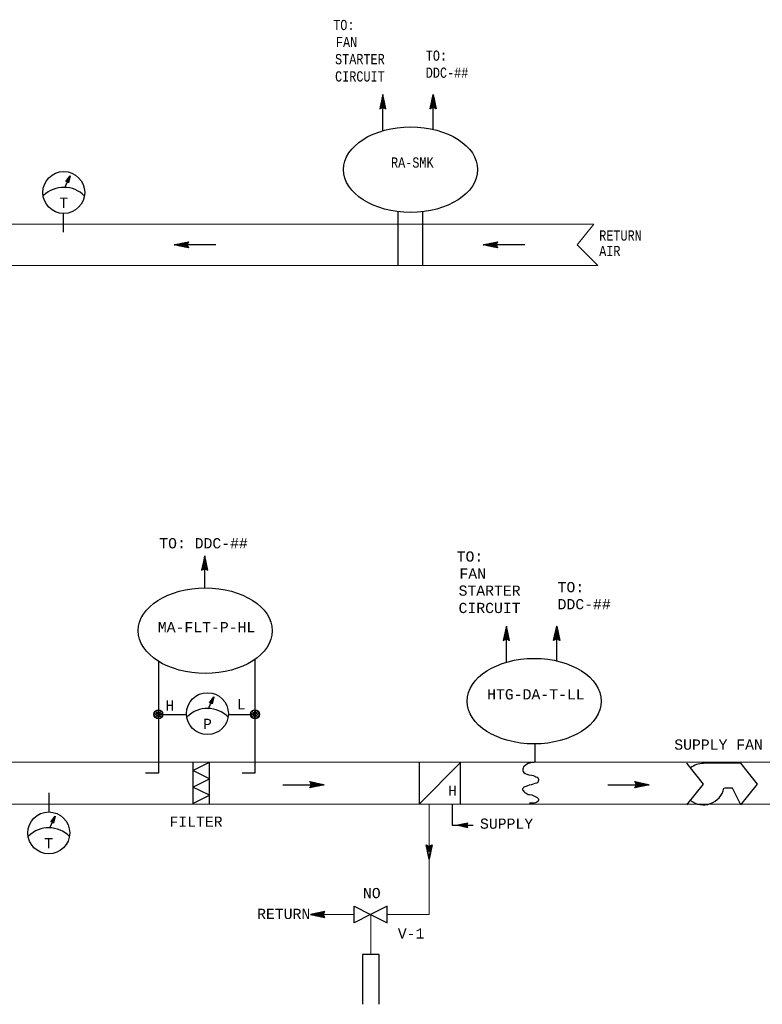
# Model space of a CAD drawing. Header units: inches. Extents: x 3.3 to 32.1, y 0.4 to 19.
# Tile 3 of 4: x 10.3 to 17.5, y 8.6 to 18.2. Entities that reach past the tile are written whole.
import ezdxf
from ezdxf.enums import TextEntityAlignment as Align

# ---------------------------------------------------------------- set-up
doc = ezdxf.new("R2010")
doc.units = ezdxf.units.IN
doc.header["$MEASUREMENT"] = 0
doc.linetypes.add('HIDDEN', pattern=[0.375, 0.25, -0.125])
for name, color, linetype, lineweight in [('M-ANNO-SYMB', 6, 'Continuous', 30), ('M-ANNO-TEXT', 2, 'Continuous', 30), ('M-DIAG-GRPH', 6, 'Continuous', 13)]:
    doc.layers.add(name, color=color, linetype=linetype, lineweight=lineweight)
doc.styles.add('CONTROLTXT', font='monotxt.shx', dxfattribs={"height": 0.1})

msp = doc.modelspace()

# ---------------------------------------------------------------- linework, layer by layer
at = {"layer": 'M-ANNO-SYMB', "linetype": 'Continuous'}
for p, q in [((13.8409, 17.5135), (13.8109, 17.3734)), ((13.8134, 17.3852), (13.8586, 17.4304)), ((13.8135, 17.3748), (13.8605, 17.4217)), ((13.8163, 17.3987), (13.8568, 17.4392)), ((13.8191, 17.4122), (13.8549, 17.4479)), ((13.8216, 17.4234), (13.8706, 17.3743)), ((13.8221, 17.4257), (13.853, 17.4567)), ((13.8235, 17.4322), (13.8678, 17.3878)), ((13.825, 17.4392), (13.8511, 17.4654)), ((13.8254, 17.4409), (13.8649, 17.4013)), ((13.8273, 17.4497), (13.862, 17.4148)), ((13.8279, 17.4527), (13.8493, 17.4742)), ((13.8291, 17.4583), (13.8591, 17.4283)), ((13.8308, 17.4662), (13.8474, 17.4829)), ((13.831, 17.4671), (13.8563, 17.4418)), ((13.8329, 17.4758), (13.8534, 17.4553)), ((13.8336, 17.4797), (13.8455, 17.4916)), ((13.8348, 17.4846), (13.8504, 17.4688)), ((13.8365, 17.4932), (13.8436, 17.5003)), ((13.8365, 17.4933), (13.8475, 17.4823)), ((13.8384, 17.5021), (13.8446, 17.4958)), ((13.8394, 17.5067), (13.8418, 17.5091)), ((13.8403, 17.5108), (13.8418, 17.5093)), ((13.8709, 17.3734), (13.8409, 17.5135)), ((14.3023, 17.3734), (14.3324, 17.5135)), ((14.3516, 17.4234), (14.3026, 17.3743)), ((14.3497, 17.4322), (14.3055, 17.3878)), ((14.3479, 17.4409), (14.3083, 17.4013)), ((14.346, 17.4497), (14.3112, 17.4148)), ((14.3597, 17.3748), (14.3127, 17.4217)), ((14.3441, 17.4583), (14.3141, 17.4283)), ((14.3599, 17.3852), (14.3146, 17.4304)), ((14.357, 17.3987), (14.3165, 17.4392)), ((14.3422, 17.4671), (14.317, 17.4418)), ((14.3541, 17.4122), (14.3183, 17.4479)), ((14.3404, 17.4758), (14.3198, 17.4553)), ((14.3511, 17.4257), (14.3202, 17.4567)), ((14.3482, 17.4392), (14.3221, 17.4654)), ((14.3385, 17.4846), (14.3228, 17.4688)), ((14.3454, 17.4527), (14.324, 17.4742)), ((14.3367, 17.4933), (14.3257, 17.4823)), ((14.3425, 17.4662), (14.3259, 17.4829)), ((14.3396, 17.4797), (14.3277, 17.4916)), ((14.3349, 17.5021), (14.3286, 17.4958)), ((14.3367, 17.4932), (14.3296, 17.5003)), ((14.333, 17.5108), (14.3315, 17.5093)), ((14.3339, 17.5067), (14.3315, 17.5091)), ((14.3324, 17.5135), (14.3624, 17.3734)), ((13.8109, 17.3734), (13.8409, 17.3884)), ((13.8123, 17.3797), (13.816, 17.3759)), ((13.8141, 17.3884), (13.823, 17.3795)), ((13.816, 17.3972), (13.8301, 17.383)), ((13.8179, 17.4059), (13.8373, 17.3865)), ((13.8198, 17.4147), (13.851, 17.3833)), ((13.8348, 17.3854), (13.8624, 17.4131)), ((13.8409, 17.3884), (13.8709, 17.3734)), ((13.8459, 17.3859), (13.8643, 17.4043)), ((13.853, 17.3824), (13.8661, 17.3955)), ((13.86, 17.3788), (13.868, 17.3868)), ((13.8671, 17.3753), (13.8699, 17.378)), ((14.3324, 17.3884), (14.3023, 17.3734)), ((14.3061, 17.3753), (14.3033, 17.378)), ((14.3132, 17.3788), (14.3052, 17.3868)), ((14.3202, 17.3824), (14.3071, 17.3955)), ((14.3274, 17.3859), (14.309, 17.4043)), ((14.3385, 17.3854), (14.3108, 17.4131)), ((14.3535, 17.4147), (14.3222, 17.3833)), ((14.3624, 17.3734), (14.3324, 17.3884)), ((14.3554, 17.4059), (14.336, 17.3865)), ((14.3572, 17.3972), (14.3431, 17.383)), ((14.3591, 17.3884), (14.3502, 17.3795)), ((14.361, 17.3797), (14.3572, 17.3759)), ((10.745, 16.6637), (10.786, 16.7196)), ((10.7612, 16.6643), (10.745, 16.6637)), ((10.7766, 16.676), (10.7452, 16.664)), ((10.7508, 16.6639), (10.7489, 16.669)), ((10.7775, 16.6802), (10.7492, 16.6694)), ((10.7546, 16.6641), (10.7514, 16.6725)), ((10.7785, 16.6845), (10.7531, 16.6748)), ((10.7585, 16.6642), (10.754, 16.676)), ((10.7757, 16.6717), (10.7557, 16.6641)), ((10.7633, 16.6618), (10.7566, 16.6795)), ((10.7794, 16.6887), (10.7571, 16.6802)), ((10.7706, 16.6529), (10.7591, 16.6829)), ((10.7802, 16.6929), (10.761, 16.6856)), ((10.7715, 16.6518), (10.7612, 16.6643)), ((10.7727, 16.6574), (10.7617, 16.6864)), ((10.7748, 16.6675), (10.7624, 16.6628)), ((10.7741, 16.664), (10.7642, 16.6899)), ((10.7739, 16.6633), (10.7649, 16.6598)), ((10.7812, 16.6971), (10.765, 16.691)), ((10.7755, 16.6705), (10.7668, 16.6934)), ((10.773, 16.659), (10.7673, 16.6569)), ((10.7821, 16.7014), (10.7689, 16.6964)), ((10.7769, 16.6771), (10.7694, 16.6969)), ((10.7721, 16.6548), (10.7697, 16.6539)), ((10.786, 16.7196), (10.7715, 16.6518)), ((10.7783, 16.6836), (10.7719, 16.7004)), ((10.783, 16.7056), (10.7729, 16.7018)), ((10.7797, 16.6902), (10.7745, 16.7039)), ((10.7839, 16.7098), (10.7769, 16.7071)), ((10.7811, 16.6967), (10.7771, 16.7074)), ((10.7825, 16.7032), (10.7796, 16.7108)), ((13.9902, 15.8422), (13.9902, 16.3704)), ((14.2333, 15.8422), (14.2333, 16.367)), ((10.7172, 16.3548), (10.7172, 16.1682)), ((11.8041, 16.0452), (11.9442, 16.0752)), ((11.9324, 16.0727), (11.8871, 16.0275)), ((11.9428, 16.0726), (11.8959, 16.0256)), ((11.9442, 16.0752), (11.9291, 16.0452)), ((11.9291, 16.072), (11.938, 16.0631)), ((11.9379, 16.0738), (11.9417, 16.0701)), ((14.8224, 16.0452), (14.9624, 16.0752)), ((14.9507, 16.0727), (14.9054, 16.0275)), ((14.9611, 16.0726), (14.9142, 16.0256)), ((14.9624, 16.0752), (14.9474, 16.0452)), ((14.9474, 16.072), (14.9563, 16.0631)), ((14.9562, 16.0738), (14.9599, 16.0701)), ((11.9442, 16.0152), (11.8041, 16.0452)), ((12.2092, 16.0452), (11.8041, 16.0452)), ((11.8067, 16.0458), (11.8082, 16.0443)), ((11.8109, 16.0467), (11.8085, 16.0443)), ((11.8155, 16.0477), (11.8217, 16.0415)), ((11.8244, 16.0496), (11.8172, 16.0425)), ((11.8242, 16.0496), (11.8352, 16.0386)), ((11.8379, 16.0525), (11.826, 16.0406)), ((11.833, 16.0513), (11.8488, 16.0357)), ((11.8514, 16.0553), (11.8346, 16.0387)), ((11.8417, 16.0532), (11.8623, 16.0327)), ((11.8649, 16.0582), (11.8434, 16.0368)), ((11.8505, 16.0551), (11.8758, 16.0298)), ((11.8784, 16.0611), (11.8521, 16.035)), ((11.8593, 16.057), (11.8893, 16.027)), ((11.8919, 16.064), (11.8609, 16.0331)), ((11.8679, 16.0588), (11.9028, 16.0241)), ((11.9054, 16.067), (11.8696, 16.0312)), ((11.8766, 16.0607), (11.9163, 16.0212)), ((11.9189, 16.0698), (11.8784, 16.0293)), ((11.8854, 16.0626), (11.9298, 16.0183)), ((11.8941, 16.0645), (11.9433, 16.0155)), ((11.9029, 16.0663), (11.9343, 16.0351)), ((11.9321, 16.0513), (11.9045, 16.0237)), ((11.9116, 16.0682), (11.931, 16.0488)), ((11.9316, 16.0402), (11.9133, 16.0218)), ((11.9204, 16.0701), (11.9345, 16.056)), ((11.9351, 16.0331), (11.922, 16.02)), ((11.9291, 16.0452), (11.9442, 16.0152)), ((11.9388, 16.0261), (11.9308, 16.0181)), ((11.9423, 16.019), (11.9395, 16.0162)), ((14.9624, 16.0152), (14.8224, 16.0452)), ((15.2275, 16.0452), (14.8224, 16.0452)), ((14.825, 16.0458), (14.8265, 16.0443)), ((14.8292, 16.0467), (14.8268, 16.0443)), ((14.8338, 16.0477), (14.84, 16.0415)), ((14.8427, 16.0496), (14.8355, 16.0425)), ((14.8425, 16.0496), (14.8535, 16.0386)), ((14.8562, 16.0525), (14.8443, 16.0406)), ((14.8513, 16.0513), (14.867, 16.0357)), ((14.8697, 16.0553), (14.8529, 16.0387)), ((14.86, 16.0532), (14.8805, 16.0327)), ((14.8832, 16.0582), (14.8617, 16.0368)), ((14.8688, 16.0551), (14.894, 16.0298)), ((14.8967, 16.0611), (14.8704, 16.035)), ((14.8775, 16.057), (14.9075, 16.027)), ((14.9102, 16.064), (14.8792, 16.0331)), ((14.8862, 16.0588), (14.921, 16.0241)), ((14.9237, 16.067), (14.8879, 16.0312)), ((14.8949, 16.0607), (14.9346, 16.0212)), ((14.9372, 16.0698), (14.8967, 16.0293)), ((14.9037, 16.0626), (14.9481, 16.0183)), ((14.9124, 16.0645), (14.9616, 16.0155)), ((14.9212, 16.0663), (14.9526, 16.0351)), ((14.9504, 16.0513), (14.9228, 16.0237)), ((14.9299, 16.0682), (14.9493, 16.0488)), ((14.9499, 16.0402), (14.9316, 16.0218)), ((14.9387, 16.0701), (14.9528, 16.056)), ((14.9534, 16.0331), (14.9403, 16.02)), ((14.9474, 16.0452), (14.9624, 16.0152)), ((14.9571, 16.0261), (14.9491, 16.0181)), ((14.9606, 16.019), (14.9578, 16.0162)), ((12.1009, 13.0041), (12.0709, 12.864)), ((12.0984, 12.9927), (12.1046, 12.9865)), ((12.0994, 12.9973), (12.1018, 12.9997)), ((12.1003, 13.0015), (12.1018, 13)), ((12.1309, 12.864), (12.1009, 13.0041)), ((12.0734, 12.8758), (12.1186, 12.9211)), ((12.0735, 12.8654), (12.1205, 12.9123)), ((12.0762, 12.8893), (12.1168, 12.9298)), ((12.0779, 12.8966), (12.0973, 12.8772)), ((12.0791, 12.9028), (12.1149, 12.9386)), ((12.0797, 12.9053), (12.111, 12.8739)), ((12.0816, 12.9141), (12.1306, 12.8649)), ((12.0821, 12.9163), (12.113, 12.9473)), ((12.0835, 12.9228), (12.1278, 12.8784)), ((12.085, 12.9298), (12.1111, 12.9561)), ((12.0854, 12.9316), (12.1249, 12.8919)), ((12.0872, 12.9403), (12.122, 12.9054)), ((12.0879, 12.9433), (12.1093, 12.9648)), ((12.0891, 12.9489), (12.1191, 12.9189)), ((12.0908, 12.9568), (12.1074, 12.9736)), ((12.091, 12.9577), (12.1163, 12.9324)), ((12.0929, 12.9664), (12.1134, 12.9459)), ((12.0936, 12.9703), (12.1055, 12.9822)), ((12.0948, 12.9752), (12.1104, 12.9594)), ((12.0948, 12.876), (12.1224, 12.9037)), ((12.0965, 12.9838), (12.1036, 12.991)), ((12.0965, 12.984), (12.1075, 12.9729)), ((12.0709, 12.864), (12.1009, 12.879)), ((12.0722, 12.8703), (12.076, 12.8665)), ((12.0741, 12.879), (12.083, 12.8702)), ((12.076, 12.8878), (12.0901, 12.8737)), ((12.1009, 12.879), (12.1309, 12.864)), ((12.1059, 12.8765), (12.1243, 12.8949)), ((12.113, 12.873), (12.1261, 12.8862)), ((12.12, 12.8694), (12.128, 12.8774)), ((12.1271, 12.8659), (12.1299, 12.8687)), ((15.0477, 12.3182), (15.0177, 12.1782)), ((15.0202, 12.19), (15.0655, 12.2352)), ((15.0204, 12.1796), (15.0674, 12.2265)), ((15.0231, 12.2035), (15.0636, 12.244)), ((15.026, 12.217), (15.0618, 12.2527)), ((15.0285, 12.2282), (15.0775, 12.1791)), ((15.029, 12.2305), (15.0599, 12.2615)), ((15.0304, 12.237), (15.0746, 12.1926)), ((15.0319, 12.244), (15.058, 12.2702)), ((15.0322, 12.2457), (15.0718, 12.2061)), ((15.0341, 12.2545), (15.0689, 12.2196)), ((15.0347, 12.2575), (15.0561, 12.279)), ((15.036, 12.2631), (15.066, 12.2331)), ((15.0376, 12.271), (15.0542, 12.2877)), ((15.0379, 12.2719), (15.0631, 12.2466)), ((15.0397, 12.2806), (15.0603, 12.2601)), ((15.0405, 12.2845), (15.0524, 12.2964)), ((15.0416, 12.2894), (15.0572, 12.2736)), ((15.0434, 12.298), (15.0505, 12.3051)), ((15.0434, 12.2981), (15.0544, 12.2871)), ((15.0452, 12.3069), (15.0515, 12.3006)), ((15.0462, 12.3115), (15.0486, 12.3139)), ((15.0471, 12.3156), (15.0486, 12.3141)), ((15.0778, 12.1782), (15.0477, 12.3182)), ((15.5092, 12.1782), (15.5392, 12.3182)), ((15.5585, 12.2282), (15.5095, 12.1791)), ((15.5566, 12.237), (15.5123, 12.1926)), ((15.5547, 12.2457), (15.5152, 12.2061)), ((15.5528, 12.2545), (15.5181, 12.2196)), ((15.5666, 12.1796), (15.5196, 12.2265)), ((15.551, 12.2631), (15.521, 12.2331)), ((15.5667, 12.19), (15.5215, 12.2352)), ((15.5638, 12.2035), (15.5233, 12.244)), ((15.5491, 12.2719), (15.5238, 12.2466)), ((15.561, 12.217), (15.5252, 12.2527)), ((15.5472, 12.2806), (15.5267, 12.2601)), ((15.558, 12.2305), (15.5271, 12.2615)), ((15.5551, 12.244), (15.529, 12.2702)), ((15.5453, 12.2894), (15.5297, 12.2736)), ((15.5522, 12.2575), (15.5308, 12.279)), ((15.5436, 12.2981), (15.5326, 12.2871)), ((15.5493, 12.271), (15.5327, 12.2877)), ((15.5465, 12.2845), (15.5346, 12.2964)), ((15.5417, 12.3069), (15.5355, 12.3006)), ((15.5436, 12.298), (15.5365, 12.3051)), ((15.5398, 12.3156), (15.5383, 12.3141)), ((15.5407, 12.3115), (15.5383, 12.3139)), ((15.5392, 12.3182), (15.5692, 12.1782)), ((15.0177, 12.1782), (15.0477, 12.1932)), ((15.0191, 12.1845), (15.0229, 12.1807)), ((15.021, 12.1932), (15.0299, 12.1843)), ((15.0229, 12.202), (15.037, 12.1878)), ((15.0247, 12.2107), (15.0441, 12.1913)), ((15.0266, 12.2195), (15.0579, 12.1881)), ((15.0416, 12.1902), (15.0693, 12.2178)), ((15.0477, 12.1932), (15.0778, 12.1782)), ((15.0527, 12.1907), (15.0711, 12.2091)), ((15.0599, 12.1872), (15.073, 12.2003)), ((15.0669, 12.1836), (15.0749, 12.1916)), ((15.074, 12.1801), (15.0768, 12.1828)), ((15.5392, 12.1932), (15.5092, 12.1782)), ((15.513, 12.1801), (15.5102, 12.1828)), ((15.5201, 12.1836), (15.5121, 12.1916)), ((15.5271, 12.1872), (15.514, 12.2003)), ((15.5342, 12.1907), (15.5158, 12.2091)), ((15.5453, 12.1902), (15.5177, 12.2178)), ((15.5603, 12.2195), (15.5291, 12.1881)), ((15.5692, 12.1782), (15.5392, 12.1932)), ((15.5622, 12.2107), (15.5428, 12.1913)), ((15.5641, 12.202), (15.55, 12.1878)), ((15.566, 12.1932), (15.5571, 12.1843)), ((15.5678, 12.1845), (15.5641, 12.1807)), ((12.1484, 11.5701), (12.1894, 11.6261)), ((12.1646, 11.5708), (12.1484, 11.5701)), ((12.1801, 11.5825), (12.1487, 11.5705)), ((12.1542, 11.5703), (12.1523, 11.5755)), ((12.181, 11.5867), (12.1526, 11.5759)), ((12.1581, 11.5706), (12.1549, 11.579)), ((12.1819, 11.5909), (12.1566, 11.5813)), ((12.1619, 11.5707), (12.1574, 11.5825)), ((12.1792, 11.5782), (12.1591, 11.5706)), ((12.1667, 11.5683), (12.16, 11.586)), ((12.1828, 11.5952), (12.1605, 11.5867)), ((12.174, 11.5594), (12.1625, 11.5894)), ((12.1837, 11.5994), (12.1645, 11.5921)), ((12.1749, 11.5582), (12.1646, 11.5708)), ((12.1761, 11.5639), (12.1651, 11.5929)), ((12.1783, 11.574), (12.1658, 11.5693)), ((12.1775, 11.5705), (12.1677, 11.5964)), ((12.1773, 11.5697), (12.1683, 11.5663)), ((12.1846, 11.6036), (12.1684, 11.5975)), ((12.1789, 11.577), (12.1702, 11.5999)), ((12.1764, 11.5655), (12.1708, 11.5633)), ((12.1855, 11.6078), (12.1724, 11.6029)), ((12.1803, 11.5836), (12.1728, 11.6034)), ((12.1755, 11.5613), (12.1731, 11.5603)), ((12.1894, 11.6261), (12.1749, 11.5582)), ((12.1817, 11.5901), (12.1754, 11.6069)), ((12.1864, 11.6121), (12.1764, 11.6082)), ((12.1831, 11.5966), (12.1779, 11.6104)), ((12.1874, 11.6163), (12.1803, 11.6136)), ((12.1845, 11.6032), (12.1805, 11.6139)), ((12.1859, 11.6097), (12.183, 11.6173)), ((11.6074, 11.4698), (11.6356, 11.4976)), ((11.6077, 11.4426), (11.6631, 11.4976)), ((11.6077, 11.4698), (11.6627, 11.4148)), ((11.6184, 11.4254), (11.6799, 11.4873)), ((11.6184, 11.487), (11.6799, 11.4254)), ((11.6352, 11.4976), (11.6903, 11.4423)), ((11.6352, 11.4148), (11.6903, 11.4701)), ((11.6624, 11.4976), (11.6906, 11.4698)), ((12.55, 11.4698), (12.5782, 11.4976)), ((12.5503, 11.4426), (12.6057, 11.4976)), ((12.5503, 11.4698), (12.6054, 11.4148)), ((12.561, 11.4254), (12.6225, 11.4873)), ((12.561, 11.487), (12.6225, 11.4254)), ((12.5779, 11.4976), (12.6329, 11.4423)), ((12.5779, 11.4148), (12.6329, 11.4701)), ((12.6051, 11.4976), (12.6332, 11.4698)), ((11.6077, 11.4426), (11.6352, 11.4148)), ((11.6624, 11.4148), (11.6903, 11.4426)), ((12.5503, 11.4426), (12.5779, 11.4148)), ((12.6051, 11.4148), (12.6329, 11.4426)), ((15.3248, 11.1672), (15.3248, 10.9922)), ((12.1471, 10.5839), (12.1471, 10.989)), ((14.1954, 10.984), (14.1954, 10.5789)), ((13.1281, 10.7987), (13.2681, 10.7687)), ((13.1431, 10.7687), (13.1281, 10.7987)), ((13.1781, 10.7495), (13.1289, 10.7985)), ((13.1294, 10.7413), (13.1763, 10.7884)), ((13.1299, 10.795), (13.1327, 10.7977)), ((13.1334, 10.7878), (13.1414, 10.7959)), ((13.1371, 10.7808), (13.1502, 10.794)), ((13.1693, 10.7476), (13.1379, 10.7788)), ((13.1398, 10.7412), (13.1851, 10.7865)), ((13.1401, 10.7626), (13.1677, 10.7902)), ((13.1406, 10.7737), (13.159, 10.7921)), ((13.1868, 10.7513), (13.1424, 10.7956)), ((13.1533, 10.7441), (13.1938, 10.7846)), ((13.1956, 10.7532), (13.156, 10.7927)), ((13.1668, 10.747), (13.2026, 10.7827)), ((13.2043, 10.7551), (13.1695, 10.7899)), ((13.1803, 10.75), (13.2113, 10.7808)), ((13.213, 10.757), (13.183, 10.787)), ((13.1938, 10.7528), (13.2201, 10.779)), ((13.2217, 10.7588), (13.1965, 10.7841)), ((13.2305, 10.7607), (13.21, 10.7812)), ((16.3035, 10.7987), (16.4436, 10.7687)), ((16.3185, 10.7687), (16.3035, 10.7987)), ((16.3535, 10.7495), (16.3044, 10.7985)), ((16.3049, 10.7413), (16.3518, 10.7884)), ((16.3054, 10.795), (16.3082, 10.7977)), ((16.3089, 10.7878), (16.3169, 10.7959)), ((16.3125, 10.7808), (16.3257, 10.794)), ((16.3448, 10.7476), (16.3134, 10.7788)), ((16.3153, 10.7412), (16.3605, 10.7865)), ((16.3155, 10.7626), (16.3432, 10.7902)), ((16.316, 10.7737), (16.3344, 10.7921)), ((16.3623, 10.7513), (16.3179, 10.7956)), ((16.3288, 10.7441), (16.3693, 10.7846)), ((16.371, 10.7532), (16.3314, 10.7927)), ((16.3423, 10.747), (16.378, 10.7827)), ((16.3798, 10.7551), (16.3449, 10.7899)), ((16.3558, 10.75), (16.3868, 10.7808)), ((16.3884, 10.757), (16.3584, 10.787)), ((16.3693, 10.7528), (16.3956, 10.779)), ((16.3972, 10.7588), (16.3719, 10.7841)), ((16.4059, 10.7607), (16.3854, 10.7812)), ((10.5794, 10.6886), (10.5794, 10.5005)), ((12.863, 10.7687), (13.2681, 10.7687)), ((13.2681, 10.7687), (13.1281, 10.7387)), ((13.1281, 10.7387), (13.1431, 10.7687)), ((13.1343, 10.7401), (13.1306, 10.7438)), ((13.1431, 10.742), (13.1342, 10.7508)), ((13.1518, 10.7438), (13.1377, 10.758)), ((13.1606, 10.7457), (13.1412, 10.7651)), ((13.2073, 10.7557), (13.2288, 10.7771)), ((13.2208, 10.7586), (13.2376, 10.7752)), ((13.2392, 10.7626), (13.2235, 10.7782)), ((13.2343, 10.7615), (13.2462, 10.7733)), ((13.248, 10.7643), (13.237, 10.7753)), ((13.2479, 10.7643), (13.255, 10.7715)), ((13.2567, 10.7662), (13.2505, 10.7725)), ((13.2614, 10.7672), (13.2637, 10.7696)), ((13.2655, 10.7681), (13.264, 10.7696)), ((16.0385, 10.7687), (16.4436, 10.7687)), ((16.4436, 10.7687), (16.3035, 10.7387)), ((16.3035, 10.7387), (16.3185, 10.7687)), ((16.3098, 10.7401), (16.306, 10.7438)), ((16.3185, 10.742), (16.3097, 10.7508)), ((16.3273, 10.7438), (16.3132, 10.758)), ((16.336, 10.7457), (16.3167, 10.7651)), ((16.3828, 10.7557), (16.4043, 10.7771)), ((16.3963, 10.7586), (16.4131, 10.7752)), ((16.4147, 10.7626), (16.3989, 10.7782)), ((16.4098, 10.7615), (16.4217, 10.7733)), ((16.4234, 10.7643), (16.4124, 10.7753)), ((16.4233, 10.7643), (16.4304, 10.7715)), ((16.4322, 10.7662), (16.4259, 10.7725)), ((16.4368, 10.7672), (16.4392, 10.7696)), ((16.4409, 10.7681), (16.4394, 10.7696)), ((10.598, 10.4041), (10.639, 10.46)), ((10.6142, 10.4047), (10.598, 10.4041)), ((10.6297, 10.4164), (10.5983, 10.4044)), ((10.6039, 10.4043), (10.6019, 10.4094)), ((10.6306, 10.4206), (10.6022, 10.4098)), ((10.6077, 10.4045), (10.6045, 10.4129)), ((10.6315, 10.4249), (10.6062, 10.4152)), ((10.6115, 10.4046), (10.607, 10.4164)), ((10.6288, 10.4122), (10.6087, 10.4045)), ((10.6163, 10.4022), (10.6096, 10.4199)), ((10.6324, 10.4291), (10.6101, 10.4206)), ((10.6236, 10.3933), (10.6121, 10.4233)), ((10.6333, 10.4333), (10.6141, 10.426)), ((10.6245, 10.3922), (10.6142, 10.4047)), ((10.6257, 10.3979), (10.6147, 10.4268)), ((10.6279, 10.4079), (10.6154, 10.4032)), ((10.6271, 10.4044), (10.6173, 10.4303)), ((10.6269, 10.4037), (10.6179, 10.4002)), ((10.6342, 10.4375), (10.618, 10.4314)), ((10.6285, 10.4109), (10.6198, 10.4338)), ((10.626, 10.3994), (10.6204, 10.3973)), ((10.6351, 10.4418), (10.622, 10.4368)), ((10.6299, 10.4175), (10.6224, 10.4373)), ((10.6251, 10.3952), (10.6227, 10.3943)), ((10.639, 10.46), (10.6245, 10.3922)), ((10.6313, 10.424), (10.625, 10.4408)), ((10.636, 10.446), (10.626, 10.4422)), ((10.6327, 10.4306), (10.6275, 10.4443)), ((10.637, 10.4502), (10.6299, 10.4476)), ((10.6341, 10.4371), (10.6301, 10.4478)), ((10.6355, 10.4436), (10.6326, 10.4512)), ((14.2935, 10.0393), (14.2635, 10.1794)), ((14.2635, 10.1794), (14.2935, 10.1643)), ((14.2649, 10.1731), (14.2686, 10.1769)), ((14.266, 10.1676), (14.3112, 10.1223)), ((14.2661, 10.178), (14.3131, 10.1311)), ((14.2667, 10.1643), (14.2756, 10.1732)), ((14.2686, 10.1556), (14.2827, 10.1697)), ((14.2689, 10.1541), (14.3094, 10.1136)), ((14.2705, 10.1468), (14.2899, 10.1662)), ((14.2724, 10.1381), (14.3036, 10.1695)), ((14.2742, 10.1293), (14.3232, 10.1785)), ((14.2761, 10.1206), (14.3204, 10.165)), ((14.278, 10.1118), (14.3175, 10.1515)), ((14.2874, 10.1673), (14.315, 10.1397)), ((14.3235, 10.1794), (14.2935, 10.0393)), ((14.2935, 10.1643), (14.3235, 10.1794)), ((14.2985, 10.1668), (14.3169, 10.1485)), ((14.3056, 10.1703), (14.3187, 10.1572)), ((14.3126, 10.174), (14.3206, 10.166)), ((14.3197, 10.1775), (14.3225, 10.1747)), ((13.2741, 9.529), (13.1341, 9.499)), ((13.2241, 9.4798), (13.2732, 9.5288)), ((13.2591, 9.499), (13.2741, 9.529)), ((13.2722, 9.5253), (13.2695, 9.528)), ((13.1341, 9.499), (13.2741, 9.469)), ((13.1367, 9.4984), (13.1382, 9.4999)), ((13.1408, 9.4975), (13.1385, 9.4999)), ((13.1455, 9.4965), (13.1517, 9.5028)), ((13.1543, 9.4946), (13.1472, 9.5018)), ((13.1542, 9.4946), (13.1652, 9.5056)), ((13.1678, 9.4918), (13.156, 9.5036)), ((13.163, 9.4929), (13.1787, 9.5085)), ((13.1814, 9.4889), (13.1646, 9.5055)), ((13.1717, 9.491), (13.1922, 9.5115)), ((13.1949, 9.486), (13.1733, 9.5074)), ((13.1805, 9.4891), (13.2057, 9.5144)), ((13.2084, 9.4831), (13.1821, 9.5093)), ((13.1892, 9.4873), (13.2192, 9.5173)), ((13.2219, 9.4803), (13.1909, 9.5111)), ((13.1979, 9.4854), (13.2327, 9.5201)), ((13.2354, 9.4773), (13.1996, 9.513)), ((13.2066, 9.4835), (13.2462, 9.523)), ((13.2489, 9.4744), (13.2084, 9.5149)), ((13.2154, 9.4816), (13.2597, 9.5259)), ((13.2624, 9.4715), (13.2171, 9.5168)), ((13.2727, 9.4716), (13.2259, 9.5186)), ((13.2329, 9.4779), (13.2642, 9.5091)), ((13.2621, 9.4929), (13.2345, 9.5205)), ((13.2416, 9.476), (13.261, 9.4954)), ((13.2616, 9.504), (13.2432, 9.5224)), ((13.2504, 9.4741), (13.2645, 9.4883)), ((13.2651, 9.5111), (13.252, 9.5243)), ((13.2741, 9.469), (13.2591, 9.499)), ((13.2591, 9.4723), (13.268, 9.4811)), ((13.2687, 9.5181), (13.2607, 9.5261)), ((13.2679, 9.4704), (13.2716, 9.4741))]:
    msp.add_line(p, q, dxfattribs=at)
at = {"layer": 'M-ANNO-SYMB'}
for p, q in [((13.8409, 17.1609), (13.8409, 17.4476)), ((14.3324, 17.1742), (14.3324, 17.4476)), ((10.734, 16.6038), (10.7584, 16.6582)), ((12.1009, 12.692), (12.1009, 12.9382)), ((15.0477, 11.9656), (15.0477, 12.2524)), ((15.5392, 11.979), (15.5392, 12.2524)), ((12.1375, 11.5103), (12.1619, 11.5647)), ((10.5871, 10.3442), (10.6115, 10.3986)), ((14.6712, 10.3932), (14.5739, 10.3724)), ((14.5739, 10.3724), (14.6712, 10.3515)), ((14.5757, 10.3719), (14.5767, 10.373)), ((14.5786, 10.3713), (14.5769, 10.373)), ((14.5818, 10.3706), (14.5861, 10.375)), ((14.5879, 10.3693), (14.583, 10.3743)), ((14.5879, 10.3693), (14.5955, 10.377)), ((14.5973, 10.3673), (14.5891, 10.3756)), ((14.5939, 10.3681), (14.6049, 10.379)), ((14.6067, 10.3653), (14.5951, 10.3769)), ((14.6, 10.3668), (14.6143, 10.3811)), ((14.6161, 10.3633), (14.6012, 10.3782)), ((14.6061, 10.3655), (14.6237, 10.3831)), ((14.6255, 10.3613), (14.6072, 10.3795)), ((14.6122, 10.3642), (14.6331, 10.3851)), ((14.6349, 10.3593), (14.6133, 10.3808)), ((14.6182, 10.3629), (14.6425, 10.3871)), ((14.6443, 10.3572), (14.6194, 10.3821)), ((14.6243, 10.3616), (14.6518, 10.3891)), ((14.6537, 10.3552), (14.6255, 10.3834)), ((14.6304, 10.3603), (14.6612, 10.3911)), ((14.6631, 10.3532), (14.6316, 10.3847)), ((14.6365, 10.359), (14.6706, 10.3931)), ((14.6703, 10.3533), (14.6377, 10.386)), ((14.6425, 10.3577), (14.6644, 10.3794)), ((14.6629, 10.3681), (14.6437, 10.3873)), ((14.6486, 10.3564), (14.6621, 10.3698)), ((14.6625, 10.3758), (14.6498, 10.3886)), ((14.6547, 10.3551), (14.6645, 10.3649)), ((14.665, 10.3808), (14.6558, 10.3899)), ((14.6608, 10.3724), (14.6712, 10.3932)), ((14.6712, 10.3515), (14.6608, 10.3724)), ((14.6608, 10.3538), (14.667, 10.3599)), ((14.6675, 10.3857), (14.6619, 10.3912)), ((14.6669, 10.3525), (14.6695, 10.3551)), ((14.6699, 10.3906), (14.668, 10.3925))]:
    msp.add_line(p, q, dxfattribs=at)
at = {"layer": 'M-ANNO-SYMB', "color": 6, "linetype": 'Continuous'}
for p, q in [((11.6488, 11.4562), (11.9233, 11.4562)), ((12.3325, 11.4562), (12.5915, 11.4562))]:
    msp.add_line(p, q, dxfattribs=at)
at = {"layer": 'M-ANNO-SYMB', "color": 6, "linetype": 'Continuous', "flags": 128}
for points in [[(11.6488, 11.9752), (11.6488, 10.8825), (11.5232, 10.8825)], [(12.5915, 11.993), (12.5915, 10.8825), (12.4658, 10.8825)]]:
    msp.add_lwpolyline(points, dxfattribs=at)
at = {"layer": 'M-ANNO-SYMB', "linetype": 'Continuous', "flags": 128}
for points in [[(11.9851, 10.989), (11.9851, 10.5839), (12.1471, 10.6649), (11.9851, 10.746), (12.1471, 10.827), (11.9851, 10.908), (12.1471, 10.989)], [(14.6005, 10.5789), (14.6005, 10.984), (14.1954, 10.5789)], [(15.3248, 10.9922), (15.3166, 10.9872), (15.3021, 10.9857), (15.2923, 10.9842), (15.2761, 10.9792), (15.2598, 10.9744), (15.2438, 10.9662), (15.2273, 10.9534), (15.2161, 10.9437), (15.2113, 10.9307), (15.2078, 10.9194), (15.2078, 10.9062), (15.2128, 10.8967), (15.2193, 10.8887), (15.2308, 10.8789), (15.2468, 10.8707), (15.2678, 10.8657), (15.2923, 10.8627), (15.3083, 10.8577), (15.3263, 10.8529), (15.3361, 10.8467), (15.3488, 10.8417), (15.3571, 10.8301), (15.3603, 10.8221), (15.3603, 10.8141), (15.3588, 10.8041), (15.3538, 10.7914), (15.3443, 10.7831), (15.3263, 10.7801), (15.3083, 10.7736), (15.2888, 10.7671), (15.2713, 10.7636), (15.2533, 10.7574), (15.2403, 10.7524), (15.2273, 10.7476), (15.2161, 10.7411), (15.2128, 10.7346), (15.2063, 10.7266), (15.2063, 10.7201), (15.2048, 10.7186), (15.2113, 10.7104), (15.2193, 10.7006), (15.2273, 10.6909), (15.2403, 10.6846), (15.2598, 10.6714), (15.2728, 10.6714), (15.2956, 10.6681), (15.3213, 10.6551), (15.3343, 10.6504), (15.3488, 10.6421), (15.3588, 10.6341), (15.3603, 10.6276), (15.3618, 10.6181), (15.3571, 10.6066), (15.3458, 10.5986), (15.3328, 10.5903), (15.3183, 10.5888), (15.3053, 10.5871), (15.2956, 10.5871), (15.2873, 10.5871), (15.2808, 10.5871), (15.2728, 10.5871)], [(16.8074, 10.9779), (16.9694, 10.7753), (16.8074, 10.5728)], [(17.339, 10.5728), (17.5011, 10.7753), (17.339, 10.9779), (16.9744, 10.9779)], [(17.339, 10.5728), (17.258, 10.7348), (17.177, 10.7348)], [(13.7221, 9.499), (13.8841, 9.418), (13.8841, 9.58), (13.7221, 9.499), (13.56, 9.418), (13.56, 9.58), (13.7221, 9.499)], [(13.8046, 8.6221), (13.8046, 9.1082), (13.6426, 9.1082), (13.6426, 8.6221)]]:
    msp.add_lwpolyline(points, dxfattribs=at)
at = {"layer": 'M-ANNO-SYMB', "linetype": 'HIDDEN'}
msp.add_lwpolyline([(14.5193, 10.5789), (14.5193, 10.3724), (14.7223, 10.3724)], dxfattribs=at)
at = {"layer": 'M-ANNO-SYMB'}
for centre in [(10.7245, 16.5569), (12.1279, 11.4633), (10.5775, 10.2973)]:
    msp.add_circle(centre, 0.2048, dxfattribs=at)
at = {"layer": 'M-ANNO-SYMB', "linetype": 'Continuous'}
for centre in [(11.649, 11.4563), (12.5917, 11.4563)]:
    msp.add_circle(centre, 0.0436, dxfattribs=at)
at = {"layer": 'M-ANNO-SYMB'}
for centre in [(10.7249, 16.3234), (12.1283, 11.2298), (10.5779, 10.0638)]:
    msp.add_arc(centre, 0.284, 44.36924, 134.32469, dxfattribs=at)
at = {"layer": 'M-ANNO-SYMB', "linetype": 'Continuous'}
for radius, start, end in [(0.2025, 90, 128.70457), (0.2026, 231.29543, 348.46538)]:
    msp.add_arc((16.9729, 10.7739), radius, start, end, dxfattribs=at)
at = {"layer": 'M-ANNO-SYMB'}
for centre in [(14.1125, 16.7805), (12.1068, 12.274), (15.3193, 11.5853)]:
    msp.add_ellipse(centre, major_axis=(0.6546, 0), ratio=0.638644, dxfattribs=at)
at = {"layer": 'M-DIAG-GRPH', "color": 6, "linetype": 'Continuous'}
for p, q in [((20.382, 10.5789), (3.9841, 10.5789)), ((13.7236, 9.1082), (13.7236, 9.4998))]:
    msp.add_line(p, q, dxfattribs=at)
at = {"layer": 'M-DIAG-GRPH'}
for p, q in [((14.2935, 9.4983), (14.2935, 10.5804)), ((13.56, 9.499), (13.1341, 9.499)), ((13.8841, 9.499), (14.2935, 9.4983))]:
    msp.add_line(p, q, dxfattribs=at)
at = {"layer": 'M-DIAG-GRPH', "color": 6, "linetype": 'Continuous', "flags": 128}
for points in [[(14.911, 16.2478), (4.4548, 16.2478), (4.2927, 16.0452), (4.4548, 15.8427), (9.4808, 15.8427), (9.4808, 10.9875)], [(4.4546, 16.2475), (15.9012, 16.2475), (15.7392, 16.045), (15.9417, 15.8424), (15.3971, 15.8424)], [(9.8859, 10.9875), (9.8859, 15.8427), (15.9415, 15.8427)], [(9.8859, 10.9875), (20.3822, 10.9875)], [(13.7473, 9.5135), (13.7511, 9.5135)]]:
    msp.add_lwpolyline(points, dxfattribs=at)

# ---------------------------------------------------------------- texts
at = {"layer": 'M-ANNO-TEXT', "style": 'CONTROLTXT', "width": 0.8}
for s, p in [('TO:', (13.3562, 18.1442)), ('FAN', (13.383, 17.9775)), ('STARTER', (13.3746, 17.8108)), ('TO:', (14.2606, 17.8448)), ('CIRCUIT', (13.3746, 17.6416)), ('DDC-##', (14.2606, 17.6781))]:
    msp.add_text(s, height=0.1, dxfattribs=at).set_placement(p)
at = {"layer": 'M-ANNO-TEXT', "linetype": 'Continuous', "style": 'CONTROLTXT', "width": 0.8}
msp.add_text('RA-SMK', height=0.1, dxfattribs=at).set_placement((14.1292, 16.7999), align=Align.CENTER)
at = {"layer": 'M-ANNO-TEXT', "style": 'CONTROLTXT'}
for s, p in [('T', (10.681, 16.407)), ('TO:', (14.5625, 12.949)), ('FAN', (14.5893, 12.7823)), ('STARTER', (14.5809, 12.6156)), ('TO:', (15.5483, 12.6496)), ('CIRCUIT', (14.5809, 12.4464)), ('DDC-##', (15.5483, 12.4829)), ('P', (12.0845, 11.3134)), ('SUPPLY', (14.7901, 10.3379)), ('T', (10.5341, 10.1474))]:
    msp.add_text(s, height=0.1, dxfattribs=at).set_placement(p)
at = {"layer": 'M-ANNO-TEXT', "linetype": 'Continuous', "style": 'CONTROLTXT', "width": 0.8}
for s, p in [('RETURN', (15.9547, 16.087)), ('AIR', (15.9547, 15.9349))]:
    msp.add_text(s, height=0.1, dxfattribs=at).set_placement(p)
at = {"layer": 'M-ANNO-TEXT', "linetype": 'Continuous', "style": 'CONTROLTXT'}
for s, p in [('TO: DDC-##', (12.0896, 13.0787)), ('MA-FLT-P-HL', (12.1194, 12.2584)), ('HTG-DA-T-LL', (15.3363, 11.6021)), ('SUPPLY FAN', (17.1204, 11.1108)), ('FILTER', (12.0163, 10.3569))]:
    msp.add_text(s, height=0.1, dxfattribs=at).set_placement(p, align=Align.CENTER)
for s, p in [('H', (11.7168, 11.492)), ('L', (12.4152, 11.5047)), ('H', (14.479, 10.6599)), ('NO', (13.6467, 9.6592)), ('RETURN', (12.6132, 9.4558)), ('V-1', (13.9875, 9.2646))]:
    msp.add_text(s, height=0.1, dxfattribs=at).set_placement(p)

doc.saveas('drawing.dxf')
